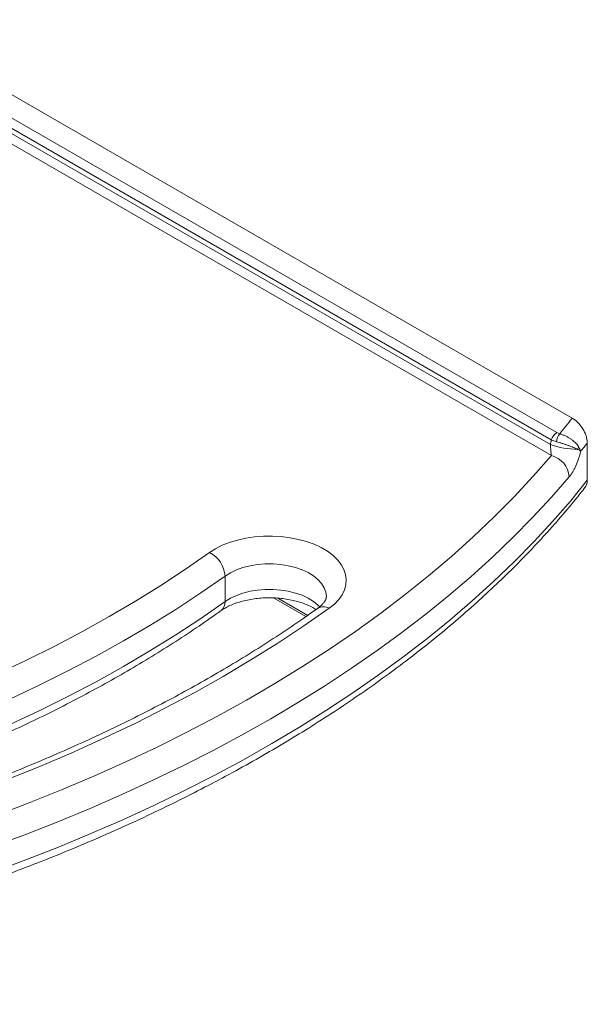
# Model space of a CAD drawing. Header units: millimetres. Extents: x 0 to 415, y 0 to 292.
# Tile 6 of 14: x 126 to 155, y 207 to 257. Entities that reach past the tile are written whole.
import ezdxf

# ---------------------------------------------------------------- set-up
doc = ezdxf.new("R2010")
doc.units = ezdxf.units.MM
doc.layers.add('SLD-0', color=179, linetype='Continuous')

msp = doc.modelspace()

# ---------------------------------------------------------------- linework, layer by layer
at = {"layer": 'SLD-0', "color": 179, "linetype": 'Continuous', "lineweight": 18}
for p, q in [((153.791, 236.763), (91.663, 272.628)), ((152.741, 235.673), (90.126, 271.82)), ((90.4, 272.181), (153.015, 236.034)), ((152.745, 234.889), (89.428, 271.441)), ((90.027, 271.614), (152.695, 235.437)), ((154.547, 233.643), (154.547, 235.51)), ((151.834, 233.845), (152.745, 234.889)), ((150.876, 232.816), (151.834, 233.845)), ((153.643, 233.819), (152.746, 232.791)), ((153.697, 232.599), (154.547, 233.643)), ((149.872, 231.801), (150.876, 232.816)), ((152.746, 232.791), (151.805, 231.776)), ((152.801, 231.568), (153.697, 232.599)), ((148.823, 230.802), (149.872, 231.801)), ((151.805, 231.776), (150.818, 230.775)), ((151.86, 230.551), (152.801, 231.568)), ((137.428, 230.739), (137.862, 230.803)), ((137.862, 230.803), (138.306, 230.838)), ((138.306, 230.838), (138.755, 230.843)), ((138.755, 230.843), (139.201, 230.818)), ((139.201, 230.818), (139.64, 230.763)), ((139.64, 230.763), (140.064, 230.679)), ((147.729, 229.819), (148.823, 230.802)), ((150.818, 230.775), (149.788, 229.789)), ((135.904, 230.208), (136.242, 230.379)), ((136.242, 230.379), (136.612, 230.525)), ((136.612, 230.525), (137.009, 230.646)), ((137.009, 230.646), (137.428, 230.739)), ((140.064, 230.679), (140.469, 230.567)), ((140.469, 230.567), (140.848, 230.429)), ((140.848, 230.429), (141.197, 230.267)), ((141.197, 230.267), (141.511, 230.082)), ((150.875, 229.547), (151.86, 230.551)), ((134.405, 229.184), (135.603, 230.017)), ((135.603, 230.017), (135.904, 230.208)), ((141.511, 230.082), (141.786, 229.877)), ((141.786, 229.877), (142.017, 229.655)), ((146.591, 228.853), (147.729, 229.819)), ((149.788, 229.789), (148.715, 228.818)), ((142.017, 229.655), (142.203, 229.42)), ((142.203, 229.42), (142.34, 229.173)), ((149.845, 228.559), (150.875, 229.547)), ((133.167, 228.37), (134.405, 229.184)), ((136.381, 228.838), (135.165, 227.992)), ((136.381, 227.555), (136.381, 228.838)), ((142.34, 229.173), (142.426, 228.919)), ((142.426, 228.919), (142.461, 228.661)), ((145.409, 227.904), (146.591, 228.853)), ((148.715, 228.818), (147.6, 227.863)), ((131.891, 227.577), (133.167, 228.37)), ((142.443, 228.402), (142.374, 228.146)), ((142.461, 228.661), (142.443, 228.402)), ((148.773, 227.586), (149.845, 228.559)), ((135.165, 227.992), (133.909, 227.167)), ((142.253, 227.897), (142.083, 227.657)), ((142.374, 228.146), (142.253, 227.897)), ((144.185, 226.974), (145.409, 227.904)), ((147.6, 227.863), (146.443, 226.925)), ((130.577, 226.804), (131.891, 227.577)), ((135.165, 226.709), (136.381, 227.555)), ((138.81, 227.74), (140.435, 226.801)), ((141.867, 227.43), (141.606, 227.22)), ((142.083, 227.657), (141.867, 227.43)), ((147.658, 226.628), (148.773, 227.586)), ((129.226, 226.053), (130.577, 226.804)), ((133.909, 227.167), (132.614, 226.362)), ((141.606, 227.22), (140.335, 226.335)), ((142.919, 226.062), (144.185, 226.974)), ((146.443, 226.925), (145.245, 226.004)), ((132.614, 226.362), (131.281, 225.578)), ((133.909, 225.884), (135.165, 226.709)), ((140.335, 226.335), (139.025, 225.471)), ((146.501, 225.688), (147.658, 226.628)), ((127.84, 225.324), (129.226, 226.053)), ((132.614, 225.079), (133.909, 225.884)), ((141.613, 225.169), (142.919, 226.062)), ((145.245, 226.004), (144.007, 225.101)), ((126.42, 224.617), (127.84, 225.324)), ((131.281, 225.578), (129.91, 224.815)), ((139.025, 225.471), (137.676, 224.626)), ((145.303, 224.765), (146.501, 225.688)), ((131.281, 224.295), (132.614, 225.079)), ((140.267, 224.297), (141.613, 225.169)), ((144.007, 225.101), (142.73, 224.217)), ((124.966, 223.933), (126.42, 224.617)), ((129.91, 224.815), (128.504, 224.075)), ((137.676, 224.626), (136.288, 223.803)), ((144.065, 223.859), (145.303, 224.765)), ((128.504, 224.075), (127.062, 223.358)), ((129.91, 223.532), (131.281, 224.295)), ((138.881, 223.445), (140.267, 224.297)), ((142.73, 224.217), (141.414, 223.351)), ((142.788, 222.973), (144.065, 223.859)), ((127.062, 223.358), (125.586, 222.664)), ((128.504, 222.792), (129.91, 223.532)), ((136.288, 223.803), (134.863, 223.001)), ((137.458, 222.614), (138.881, 223.445)), ((141.414, 223.351), (140.061, 222.505)), ((134.863, 223.001), (133.402, 222.221)), ((141.472, 222.105), (142.788, 222.973)), ((127.062, 222.075), (128.504, 222.792)), ((135.998, 221.805), (137.458, 222.614)), ((140.061, 222.505), (138.671, 221.679)), ((125.586, 221.381), (127.062, 222.075)), ((133.402, 222.221), (131.906, 221.463)), ((140.117, 221.257), (141.472, 222.105)), ((131.906, 221.463), (130.376, 220.729)), ((134.501, 221.018), (135.998, 221.805)), ((138.671, 221.679), (137.245, 220.874)), ((132.97, 220.254), (134.501, 221.018)), ((137.245, 220.874), (135.784, 220.09)), ((138.727, 220.429), (140.117, 221.257)), ((130.376, 220.729), (128.812, 220.018)), ((137.3, 219.621), (138.727, 220.429)), ((128.812, 220.018), (127.217, 219.332)), ((131.404, 219.514), (132.97, 220.254)), ((135.784, 220.09), (134.289, 219.328)), ((129.806, 218.797), (131.404, 219.514)), ((135.837, 218.835), (137.3, 219.621)), ((127.217, 219.332), (125.59, 218.67)), ((134.289, 219.328), (132.761, 218.588)), ((128.176, 218.104), (129.806, 218.797)), ((132.761, 218.588), (131.201, 217.87)), ((134.341, 218.071), (135.837, 218.835)), ((126.515, 217.437), (128.176, 218.104)), ((132.812, 217.328), (134.341, 218.071)), ((124.824, 216.794), (126.515, 217.437)), ((131.201, 217.87), (129.61, 217.175)), ((129.61, 217.175), (127.989, 216.504)), ((131.25, 216.609), (132.812, 217.328)), ((127.989, 216.504), (126.338, 215.857)), ((129.657, 215.913), (131.25, 216.609)), ((126.338, 215.857), (124.66, 215.235)), ((128.034, 215.24), (129.657, 215.913)), ((126.382, 214.591), (128.034, 215.24)), ((124.702, 213.967), (126.382, 214.591))]:
    msp.add_line(p, q, dxfattribs=at)
at = {"layer": 'SLD-0', "color": 8, "linetype": 'Continuous', "lineweight": 18}
for p, q in [((137.637, 229.354), (137.28, 229.263)), ((138.012, 229.415), (137.637, 229.354)), ((138.398, 229.447), (138.012, 229.415)), ((138.788, 229.448), (138.398, 229.447)), ((139.175, 229.418), (138.788, 229.448)), ((139.55, 229.358), (139.175, 229.418)), ((139.909, 229.269), (139.55, 229.358)), ((140.243, 229.153), (139.909, 229.269)), ((136.646, 229.003), (136.381, 228.838)), ((136.947, 229.146), (136.646, 229.003)), ((137.28, 229.263), (136.947, 229.146)), ((140.546, 229.012), (140.243, 229.153)), ((140.813, 228.848), (140.546, 229.012)), ((141.04, 228.664), (140.813, 228.848)), ((141.22, 228.465), (141.04, 228.664)), ((141.352, 228.253), (141.22, 228.465)), ((136.646, 227.72), (136.947, 227.862)), ((136.947, 227.862), (137.28, 227.98)), ((137.28, 227.98), (137.637, 228.071)), ((137.637, 228.071), (138.012, 228.132)), ((138.012, 228.132), (138.398, 228.164)), ((138.398, 228.164), (138.788, 228.165)), ((138.788, 228.165), (139.175, 228.135)), ((139.175, 228.135), (139.55, 228.075)), ((139.55, 228.075), (139.909, 227.986)), ((139.909, 227.986), (140.243, 227.87)), ((140.243, 227.87), (140.546, 227.728)), ((141.433, 228.033), (141.352, 228.253)), ((141.461, 227.808), (141.433, 228.033)), ((141.461, 227.803), (141.461, 227.808)), ((136.381, 227.555), (136.646, 227.72)), ((139.032, 227.727), (140.526, 226.865)), ((140.546, 227.728), (140.813, 227.564)), ((140.813, 227.564), (141.04, 227.381)), ((141.04, 227.381), (141.13, 227.289))]:
    msp.add_line(p, q, dxfattribs=at)
at = {"layer": 'SLD-0', "color": 179, "linetype": 'Continuous', "lineweight": 18}
for centre, radius, start, end in [((121.777, 261.657), 40.553, 320.7061, 322.1311), ((153.376, 235.474), 0.665, 122.7906, 162.6205), ((153.949, 235.419), 0.963, 144.7874, 170.4151), ((154.136, 239.621), 4.426, 250.9923, 268.9147), ((153.631, 235.45), 0.492, 328.9744, 346.3496), ((122.268, 260.933), 41.088, 321.036, 321.7755), ((152.431, 233.713), 1.217, 5.0046, 75.0806), ((134.972, 228.754), 1.412, 3.395, 63.4509)]:
    msp.add_arc(centre, radius, start, end, dxfattribs=at)
at = {"layer": 'SLD-0', "color": 8, "linetype": 'Continuous', "lineweight": 18}
for centre, radius, start, end in [((135.853, 227.516), 0.529, 308.7492, 4.1353), ((141.317, 226.726), 0.572, 59.7392, 120.8429)]:
    msp.add_arc(centre, radius, start, end, dxfattribs=at)
at = {"layer": 'SLD-0', "color": 179, "linetype": 'Continuous', "lineweight": 18}
msp.add_ellipse((82.38, 207.848), major_axis=(50.053, 169.565), ratio=0.349493, start_param=4.97775, end_param=4.979154, dxfattribs=at)
for points, knots in [([(153.791, 236.763), (153.839, 236.735), (153.887, 236.702), (153.957, 236.647), (153.98, 236.628), (154.027, 236.586), (154.05, 236.564), (154.117, 236.496), (154.16, 236.447), (154.221, 236.369), (154.241, 236.343), (154.28, 236.287), (154.298, 236.259), (154.352, 236.172), (154.384, 236.113), (154.441, 235.992), (154.466, 235.929), (154.505, 235.806), (154.521, 235.745), (154.536, 235.655), (154.54, 235.625), (154.545, 235.566), (154.547, 235.538), (154.547, 235.51)], [0, 0, 0, 0, 0.125, 0.125, 0.1875, 0.1875, 0.25, 0.25, 0.375, 0.375, 0.4375, 0.4375, 0.5, 0.5, 0.625, 0.625, 0.75, 0.75, 0.875, 0.875, 0.9375, 0.9375, 1, 1, 1, 1]), ([(153.162, 235.974), (153.209, 235.961), (153.257, 235.946), (153.353, 235.91), (153.447, 235.871), (153.538, 235.823), (153.629, 235.771), (153.672, 235.744), (153.755, 235.687), (153.795, 235.657), (153.871, 235.596), (153.907, 235.564), (154.008, 235.467), (154.064, 235.401), (154.109, 235.334)], [0, 0, 0, 0, 0.125, 0.125, 0.25, 0.375, 0.375, 0.5, 0.5, 0.625, 0.625, 0.75, 0.75, 1, 1, 1, 1]), ([(152.745, 234.889), (152.741, 234.921), (152.737, 234.958), (152.728, 235.036), (152.724, 235.08), (152.715, 235.172), (152.711, 235.221), (152.702, 235.326), (152.698, 235.38), (152.695, 235.437)], [0, 0, 0, 0, 0.25, 0.25, 0.5, 0.5, 0.75, 0.75, 1, 1, 1, 1]), ([(154.052, 235.196), (153.992, 235.227), (153.922, 235.259), (153.802, 235.309), (153.76, 235.326), (153.673, 235.36), (153.628, 235.377), (153.535, 235.411), (153.488, 235.428), (153.389, 235.461), (153.291, 235.494), (153.193, 235.524), (153.095, 235.553), (153.047, 235.566), (152.999, 235.579)], [0, 0, 0, 0, 0.25, 0.25, 0.375, 0.375, 0.5, 0.5, 0.625, 0.625, 0.75, 0.875, 0.875, 1, 1, 1, 1]), ([(154.052, 235.196), (154.089, 235.18), (154.122, 235.164), (154.176, 235.13), (154.199, 235.112), (154.216, 235.095)], [0, 0, 0, 0, 0.5, 0.5, 1, 1, 1, 1]), ([(154.109, 235.334), (154.136, 235.294), (154.159, 235.253), (154.195, 235.173), (154.208, 235.134), (154.216, 235.095)], [0, 0, 0, 0, 0.5, 0.5, 1, 1, 1, 1]), ([(154.216, 235.095), (154.201, 235.032), (154.185, 234.968), (154.15, 234.843), (154.13, 234.78), (154.068, 234.594), (154.022, 234.477), (153.948, 234.311), (153.921, 234.257), (153.869, 234.155), (153.842, 234.107), (153.759, 233.97), (153.701, 233.888), (153.643, 233.819)], [0, 0, 0, 0, 0.125, 0.125, 0.25, 0.25, 0.5, 0.5, 0.625, 0.625, 0.75, 0.75, 1, 1, 1, 1]), ([(96.838, 207.346), (97.163, 207.381), (98.106, 207.481), (99.66, 207.666), (101.495, 207.91), (103.32, 208.179), (105.133, 208.475), (106.934, 208.795), (108.721, 209.14), (110.493, 209.51), (112.25, 209.905), (113.99, 210.324), (115.712, 210.767), (117.416, 211.234), (119.1, 211.725), (120.763, 212.239), (122.405, 212.776), (124.025, 213.336), (125.621, 213.919), (127.193, 214.523), (128.739, 215.15), (130.259, 215.798), (131.753, 216.468), (133.218, 217.158), (134.655, 217.869), (136.062, 218.599), (137.439, 219.35), (138.785, 220.12), (140.099, 220.908), (141.38, 221.715), (142.628, 222.54), (143.841, 223.382), (145.02, 224.242), (146.544, 225.409), (147.995, 226.609), (149.371, 227.84), (150.365, 228.777), (151.32, 229.728), (152.236, 230.692), (153.11, 231.67), (153.847, 232.537), (154.274, 233.083), (154.44, 233.295)], [0, 0, 0, 0, 0.013108, 0.037986, 0.062865, 0.087746, 0.112627, 0.137509, 0.162393, 0.187278, 0.212165, 0.237053, 0.261943, 0.286835, 0.311728, 0.336624, 0.361521, 0.386421, 0.411323, 0.436226, 0.461132, 0.48604, 0.51095, 0.535863, 0.560777, 0.585693, 0.610611, 0.63553, 0.66045, 0.685372, 0.710294, 0.735216, 0.760138, 0.785059, 0.834895, 0.859808, 0.884716, 0.909619, 0.934515, 0.959403, 0.984282, 1, 1, 1, 1]), ([(154.547, 233.643), (154.541, 233.558), (154.532, 233.416), (154.463, 233.332), (154.435, 233.298)], [0, 0, 0, 0, 0.600057, 1, 1, 1, 1]), ([(141.459, 227.802), (141.46, 227.793), (141.461, 227.761), (141.448, 227.705), (141.412, 227.617), (141.344, 227.512), (141.24, 227.393), (141.125, 227.291), (141.045, 227.232), (141.024, 227.217)], [0, 0, 0, 0, 0.087731, 0.282076, 0.452703, 0.611174, 0.779254, 0.941147, 1, 1, 1, 1]), ([(136.184, 227.104), (136.216, 227.126), (136.31, 227.19), (136.493, 227.295), (136.744, 227.41), (137.026, 227.514), (137.335, 227.601), (137.667, 227.67), (138.015, 227.718), (138.374, 227.744), (138.738, 227.748), (139.099, 227.727), (139.453, 227.685), (139.791, 227.62), (140.109, 227.536), (140.401, 227.436), (140.66, 227.322), (140.844, 227.225), (140.927, 227.167), (140.949, 227.152)], [0, 0, 0, 0, 0.031967, 0.093042, 0.154593, 0.216764, 0.27957, 0.342942, 0.406765, 0.470909, 0.535232, 0.599593, 0.663808, 0.727728, 0.791217, 0.854146, 0.916414, 0.97797, 1, 1, 1, 1]), ([(105.538, 214.618), (105.829, 214.677), (106.674, 214.85), (108.06, 215.155), (109.69, 215.541), (111.303, 215.95), (112.897, 216.384), (114.471, 216.842), (116.025, 217.323), (117.558, 217.827), (119.068, 218.354), (120.554, 218.903), (122.016, 219.475), (123.452, 220.069), (124.862, 220.684), (126.244, 221.32), (127.598, 221.976), (128.923, 222.653), (130.218, 223.35), (131.482, 224.066), (132.714, 224.801), (133.913, 225.555), (135.074, 226.321), (135.817, 226.845), (136.184, 227.104)], [0, 0, 0, 0, 0.024478, 0.070931, 0.117389, 0.163851, 0.210316, 0.256786, 0.30326, 0.349739, 0.396222, 0.44271, 0.489203, 0.535701, 0.582204, 0.628712, 0.675224, 0.721741, 0.768262, 0.814786, 0.861314, 0.907844, 0.954376, 1, 1, 1, 1]), ([(141.024, 227.217), (140.823, 227.074), (140.241, 226.661), (139.249, 225.988), (138.039, 225.205), (136.795, 224.44), (135.519, 223.691), (134.21, 222.961), (132.87, 222.249), (131.5, 221.556), (130.101, 220.882), (128.672, 220.228), (127.216, 219.595), (125.733, 218.982), (124.224, 218.389), (122.689, 217.818), (121.13, 217.269), (119.549, 216.742), (117.409, 216.069), (115.228, 215.442), (113.007, 214.861), (111.324, 214.449), (109.652, 214.068), (108.437, 213.809), (107.791, 213.678), (107.69, 213.658)], [0, 0, 0, 0, 0.023185, 0.067313, 0.111442, 0.155571, 0.199701, 0.243832, 0.287965, 0.3321, 0.376238, 0.42038, 0.464524, 0.508673, 0.552824, 0.59698, 0.64114, 0.685303, 0.72947, 0.817815, 0.861992, 0.906173, 0.950357, 0.99222, 1, 1, 1, 1])]:
    msp.add_open_spline(points, degree=3, knots=knots, dxfattribs=at)
for points in [[(153.015, 236.034), (153.058, 236.009), (153.107, 235.989), (153.162, 235.974)], [(152.999, 235.579), (152.903, 235.605), (152.817, 235.636), (152.741, 235.673)]]:
    msp.add_open_spline(points, degree=3, dxfattribs=at)

doc.saveas('drawing.dxf')
